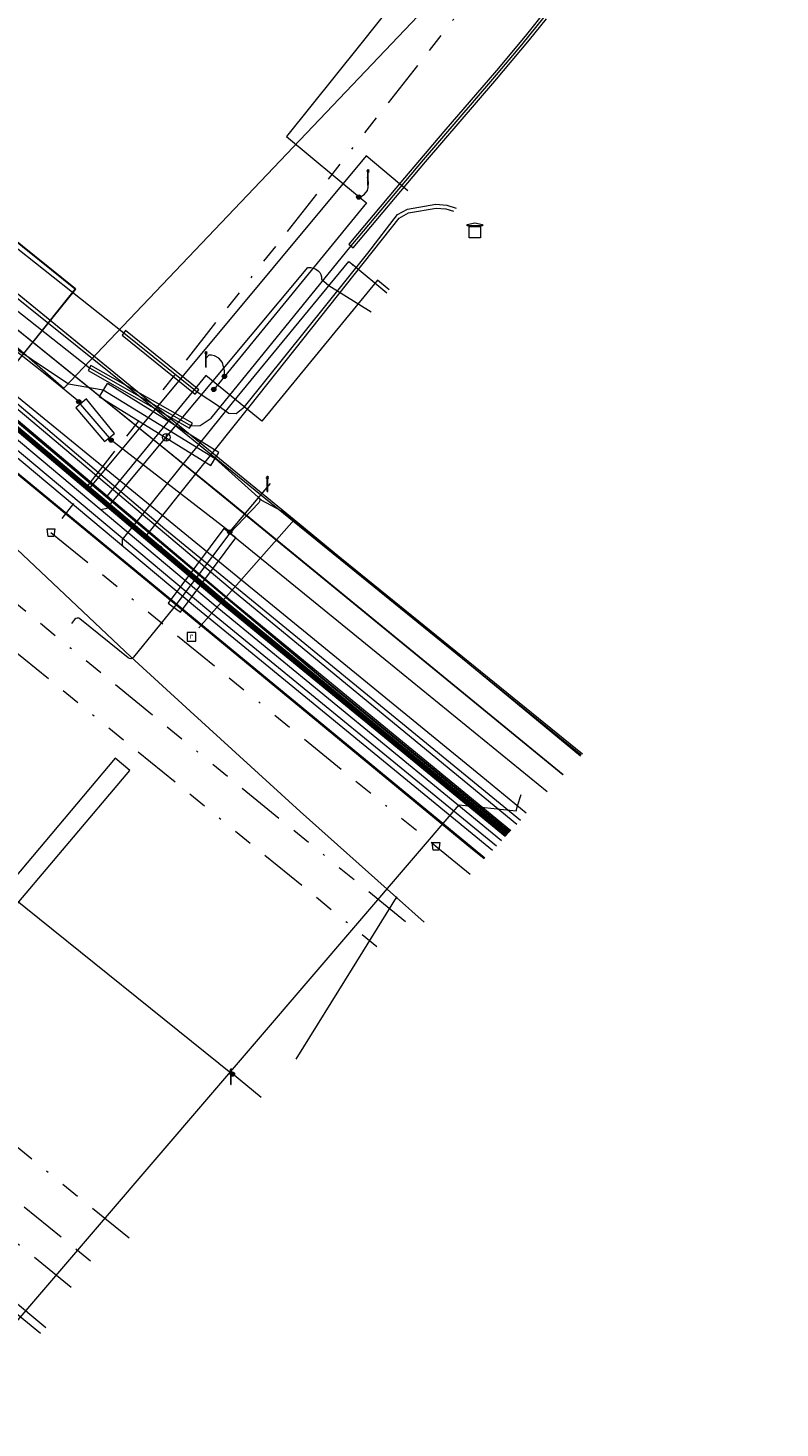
# Model space of a CAD drawing. Header units: metres. Extents: x 151922 to 154458, y 463415 to 464223.
# Tile 153 of 164: x 154392 to 154432, y 463448 to 463522. Entities that reach past the tile are written whole.
import ezdxf
from ezdxf.enums import TextEntityAlignment as Align
from ezdxf.lldxf.tags import DXFTag

# ---------------------------------------------------------------- set-up
doc = ezdxf.new("R2010")
doc.units = ezdxf.units.M
doc.linetypes.add('RI-OVERIG-SO', pattern=[17, 5, -2, 2, -2, 0, -2, 2, -2])
doc.layers.get('0').update_dxf_attribs({"lineweight": 9})
for name, color, linetype, lineweight in [('B-PV-KL-DATA-G', 90, 'KL-DATA-SO', 9), ('B-PV-KL-DATA_DUCT-G', 90, 'Continuous', 9), ('B-PV-KL-DATA_HULPSTUK-S', 90, 'Continuous', 9), ('B-PV-KL-DATA_KABELBED-G', 90, 'Continuous', 9), ('B-PV-KL-DATA_MANTELBUIS-G', 90, 'Continuous', 9), ('B-PV-KL-ET_HS-G', 10, 'KL-HS-SO', 9), ('B-PV-KL-ET_LS-G', 190, 'KL-LS-SO', 9), ('B-PV-KL-ET_LS-S', 190, 'Continuous', 9), ('B-PV-KL-ET_LS_HULPSTUK-S', 190, 'Continuous', 9), ('B-PV-KL-ET_LS_KABELBED-G', 190, 'Continuous', 9), ('B-PV-KL-ET_LS_MANTELBUIS-G', 190, 'Continuous', 9), ('B-PV-KL-ET_MS-G', 130, 'KL-MS-SO', 9), ('B-PV-KL-ET_MS_HULPSTUK-S', 130, 'Continuous', 9), ('B-PV-KL-ET_MS_MANTELBUIS-G', 130, 'Continuous', 9), ('B-PV-KL-GAS_HD-G', 30, 'KL-GAS_HD-SO', 9), ('B-PV-KL-GAS_LD-G', 50, 'KL-GAS_LD-SO', 9), ('B-PV-KL-GAS_LD_HULPSTUK-S', 50, 'Continuous', 9), ('B-PV-KL-WATER-G', 170, 'KL-WATER-SO', 9), ('B-PV-KL-WATER_DUCT-G', 170, 'Continuous', 9), ('B-PV-KL-WATER_HULPSTUK-S', 170, 'Continuous', 9), ('B-PV-OG-INFO-G', 7, 'Continuous', 9), ('B-PV-RI-OVERIG_RIOOLPUT_INSPECTIE-S', 10, 'Continuous', 9), ('B-PV-RI-VRIJVERVAL-G', 210, 'RI-OVERIG-SO', 9), ('B-PV-RI-VRIJVERVAL_HULPSTUK-S', 210, 'Continuous', 9)]:
    doc.layers.add(name, color=color, linetype=linetype, lineweight=lineweight)
doc.styles.add('NLCS-ISO', font='txt')
doc.styles.get("Standard").update_dxf_attribs({"font": 'arial.ttf'})
tags = doc.linetypes.add('KL-DATA-SO', pattern='A,4,-1,[101,NLCS.SHX,S=0.5,R=0,X=0,Y=0],-1,4,-1,["D",Standard,S=1,R=0,X=-0.25,Y=-0.5],-1.5', length=12.5).pattern_tags.tags
tags[18] = DXFTag(74, 10)
tags = doc.linetypes.add('KL-GAS_HD-SO', pattern='A,4,-1,[69,NLCS.SHX,S=0.5,R=0,X=0,Y=0],-1,4,-1,["H",Standard,S=1,R=0,X=0,Y=-0.5],-2', length=13).pattern_tags.tags
tags[18] = DXFTag(74, 10)
tags = doc.linetypes.add('KL-GAS_LD-SO', pattern='A,4,-1,[69,NLCS.SHX,S=0.5,R=0,X=0,Y=0],-1,4,-1,["L",Standard,S=1,R=0,X=0.25,Y=-0.5],-2', length=13).pattern_tags.tags
tags[18] = DXFTag(74, 10)
tags = doc.linetypes.add('KL-HS-SO', pattern='A,4,-1,[103,NLCS.SHX,S=0.75,R=0,X=0,Y=0],-1,4,-1,["H",Standard,S=1,R=0,X=0,Y=-0.5],-2', length=13).pattern_tags.tags
tags[18] = DXFTag(74, 10)
tags = doc.linetypes.add('KL-LS-SO', pattern='A,4,-1,[103,NLCS.SHX,S=0.75,R=0,X=0,Y=0],-1,4,-1,["L",Standard,S=1,R=0,X=0,Y=-0.5],-2', length=13).pattern_tags.tags
tags[18] = DXFTag(74, 10)
tags = doc.linetypes.add('KL-MS-SO', pattern='A,4,-1,[103,NLCS.SHX,S=0.75,R=0,X=0,Y=0],-1,4,-1,["M",Standard,S=1,R=0,X=0,Y=-0.5],-2', length=13).pattern_tags.tags
tags[18] = DXFTag(74, 10)
doc.linetypes.add('KL-WATER-SO', pattern='A,7,-0.5,[168,NLCS.SHX,S=0.75,R=0,X=0.75,Y=0],-2', length=9.5)

# ---------------------------------------------------------------- blocks, each defined once
blk = doc.blocks.new('SKL-WTB_HULP_MOF-SO')
at = {"linetype": 'ByBlock', "lineweight": 18}
h = blk.add_hatch(color=0, dxfattribs=at)
h.dxf.hatch_style = 1
h.paths.add_polyline_path([(-0.5625, 0, 1), (0.5625, 0, 1)])
at = {"color": 0, "linetype": 'ByBlock', "lineweight": 18}
blk.add_circle((0, 0), 0.5625, dxfattribs=at)
at = {"color": 0, "linetype": 'ByBlock', "lineweight": 18, "style": 'NLCS-ISO', "flags": 1}
for tag, p in [('TYPE', (1.5, 0)), ('OMSCHRIJVING', (1.5, -3)), ('LABEL', (1.5, -1.5))]:
    blk.add_attdef(tag, p, '', height=1, dxfattribs=at)
blk = doc.blocks.new('SKL-WTB_HULP_TECHNISCH GEBOUW-SO')
at = {"color": 0, "linetype": 'ByBlock', "lineweight": 18}
for points in [[(-2, 1.5), (0, 2), (2, 1.5), (2, 1.18), (-2, 1.18)], [(-1.5, 1.02), (1.5, 1.02), (1.5, -2), (-1.5, -2)]]:
    blk.add_lwpolyline(points, close=True, dxfattribs=at)
at = {"color": 0, "linetype": 'ByBlock', "lineweight": 18, "style": 'NLCS-ISO', "flags": 1}
for tag, p in [('TYPE', (2.5, 0)), ('OMSCHRIJVING', (2.5, -3)), ('LABEL', (2.5, -1.5))]:
    blk.add_attdef(tag, p, '', height=1, dxfattribs=at)
blk = doc.blocks.new('SKL-WTB_HULP_AFSLUITER-SO')
at = {"color": 0, "linetype": 'ByBlock', "lineweight": 18}
blk.add_lwpolyline([(0, 0.8), (0, -0.8)], dxfattribs=at)
blk.add_circle((0, 0), 1, dxfattribs=at)
at = {"color": 0, "linetype": 'ByBlock', "lineweight": 18, "style": 'NLCS-ISO', "flags": 1}
for tag, p in [('TYPE', (1.5, 0)), ('OMSCHRIJVING', (1.5, -3)), ('LABEL', (1.5, -1.5))]:
    blk.add_attdef(tag, p, '', height=1, dxfattribs=at)
blk = doc.blocks.new('SKL-WTB_HULP_OVERIG-SO')
at = {"color": 0, "linetype": 'ByBlock', "lineweight": 18}
for points in [[(-0.14, 0.14), (0.14, -0.14)], [(0.14, 0.14), (-0.14, -0.14)]]:
    blk.add_lwpolyline(points, dxfattribs=at)
at = {"color": 0, "linetype": 'ByBlock', "lineweight": 18, "style": 'NLCS-ISO', "flags": 1}
for tag, p in [('TYPE', (1.5, 0)), ('OMSCHRIJVING', (1.5, -3)), ('LABEL', (1.5, -1.5))]:
    blk.add_attdef(tag, p, '', height=1, dxfattribs=at)
blk = doc.blocks.new('SRI-HULP_AFVOER_OPVANG-SO')
at = {"color": 0, "linetype": 'ByBlock', "lineweight": 18}
blk.add_lwpolyline([(-0.75, -1), (-1, 1), (1, 1), (0.75, -1)], close=True, dxfattribs=at)
at = {"color": 0, "linetype": 'ByBlock', "lineweight": 18, "style": 'NLCS-ISO', "flags": 1}
for tag, p in [('TYPE', (1.5, 0)), ('OMSCHRIJVING', (1.5, -3)), ('LABEL', (1.5, -1.5))]:
    blk.add_attdef(tag, p, '', height=1, dxfattribs=at)
blk = doc.blocks.new('SKL-ET_LS_MAST-SO')
for p, q in [((-0.05, 2.07), (0.05, 2.07)), ((-0.05, -2), (0.05, -2))]:
    blk.add_line(p, q)
for points in [[(-0.18, 1.76), (-0.22, 1.76), (-0.22, 1.84), (-0.18, 1.84), (-0.18, 1.79)], [(-0.18, 1.49), (-0.22, 1.49), (-0.22, 1.57), (-0.18, 1.57), (-0.18, 1.52)], [(-0.18, 1.79), (-0.05, 1.79)], [(-0.18, 1.76), (-0.05, 1.76)], [(-0.18, 1.52), (-0.05, 1.52)], [(-0.18, 1.49), (-0.05, 1.49)], [(-0.05, -2), (-0.05, 2.07)], [(0.05, -2), (0.05, 2.07)], [(0.18, 1.92), (0.05, 1.92)], [(0.18, 1.89), (0.05, 1.89)], [(0.18, 1.66), (0.05, 1.66)], [(0.18, 1.63), (0.05, 1.63)], [(0.18, 1.39), (0.05, 1.39)], [(0.18, 1.36), (0.05, 1.36)], [(0.18, 1.89), (0.22, 1.89), (0.22, 1.97), (0.18, 1.97), (0.18, 1.92)], [(0.18, 1.63), (0.22, 1.63), (0.22, 1.71), (0.18, 1.71), (0.18, 1.66)], [(0.18, 1.36), (0.22, 1.36), (0.22, 1.44), (0.18, 1.44), (0.18, 1.39)]]:
    blk.add_lwpolyline(points)
blk = doc.blocks.new('SRI-PUT_INSPECTIEPUT_RIOOLPUT-SO')
at = {"color": 0, "linetype": 'ByBlock', "lineweight": 18}
blk.add_lwpolyline([(-1.12, -1.12), (1.12, -1.12), (1.12, 1.12), (-1.12, 1.12)], close=True, dxfattribs=at)
at = {"color": 0, "linetype": 'ByBlock', "lineweight": 18, "style": 'NLCS-ISO'}
blk.add_text('r', height=1.5, dxfattribs=at).set_placement((0, 0.28), align=Align.MIDDLE_CENTER)

msp = doc.modelspace()

# ---------------------------------------------------------------- linework, layer by layer
at = {"layer": 'B-PV-KL-DATA-G', "ltscale": 0.5, "flags": 128}
for points in [[(154336.488, 463550.364), (154294.581, 463572.943), (154290.52, 463587.095), (154286.33, 463586.08), (154283.42, 463588.81), (154289.99, 463570.64), (154314.63, 463556.46), (154336.1, 463544.1), (154336.97, 463543.6), (154341.8, 463541.18), (154357.85, 463534.74), (154361.43, 463533.04), (154363.5, 463531.68), (154369.02, 463527.59), (154369.74, 463527.48), (154370.47, 463527.37), (154370.94, 463526.97), (154371.41, 463526.56), (154394.49, 463508.03), (154389.73, 463502.1), (154387.44, 463504.37)], [(154404.845, 463570.817), (154404.75, 463570.85), (154403.85, 463567.4), (154400.43, 463567.86), (154396.34, 463554.99), (154395.4, 463554.66), (154388.73, 463556.78), (154379.57, 463559.22), (154374.68, 463560.64), (154368.3, 463539.89), (154365.52, 463531.68), (154367.05, 463530.34), (154370.47, 463527.37), (154371.41, 463526.56), (154394.49, 463508.03), (154389.73, 463502.1), (154387.44, 463504.37)], [(154370.47, 463527.37), (154394.49, 463508.03), (154389.73, 463502.1), (154387.44, 463504.37)], [(154370.5, 463527.4), (154371.4, 463526.6), (154394.5, 463508), (154389.7, 463502.1), (154387.4, 463504.4)], [(154362.538, 463526.06), (154402.869, 463492.075)], [(154371.408, 463526.56), (154394.487, 463508.025), (154389.728, 463502.099), (154387.444, 463504.372)], [(154367.965, 463520.653), (154382.422, 463508.249), (154382.606, 463508.158), (154402.449, 463491.426), (154417.203, 463479.319)], [(154368.871, 463519.782), (154369.024, 463519.678), (154382.391, 463508.211), (154382.564, 463508.128), (154402.417, 463491.388), (154417.169, 463479.283)], [(154368.871, 463519.782), (154368.994, 463519.638), (154382.359, 463508.173), (154382.532, 463508.09), (154402.385, 463491.35), (154417.135, 463479.247)], [(154420.147, 463482.464), (154402.175, 463497.185), (154381.58, 463513.826), (154385.044, 463517.966), (154384.882, 463518.101), (154328.996, 463457.368), (154331.311, 463455.443), (154335.44, 463460.072), (154335.502, 463460.153), (154336.089, 463459.644), (154336.529, 463459.29)], [(154350.1, 463477.073), (154355.8, 463478.969), (154377.6, 463506.306), (154380.9, 463508.7), (154382.7, 463508.401), (154407.5, 463487.549), (154417.346, 463479.472)], [(154387.986, 463448.105), (154356.8, 463475), (154355.9, 463476.3), (154355.3, 463478.1), (154355.5, 463478.6), (154377.6, 463506.3), (154380.9, 463508.7), (154382.7, 463508.4), (154407.5, 463487.5), (154417.31, 463479.434)], [(154417.101, 463479.21), (154402.353, 463491.312), (154382.501, 463508.051), (154381.29, 463508.304), (154380.111, 463507.798), (154377.926, 463505.351), (154355.543, 463477.812), (154355.995, 463476.435), (154356.834, 463475.141), (154369.466, 463464.182), (154387.702, 463448.541)], [(154387.44, 463504.36), (154407.5, 463487.5), (154417.31, 463479.434)], [(154387.444, 463504.363), (154407.5, 463487.5), (154417.31, 463479.434)], [(154417.31, 463479.434), (154407.5, 463487.5), (154387.462, 463504.387)], [(154402.864, 463492.079), (154417.715, 463479.867)]]:
    msp.add_lwpolyline(points, dxfattribs=at)
at = {"layer": 'B-PV-KL-DATA_DUCT-G', "ltscale": 0.5, "flags": 128}
for points in [[(154420.134, 463482.451), (154399.375, 463499.448), (154381.58, 463513.826), (154385.044, 463517.966), (154384.882, 463518.101), (154333.784, 463462.57), (154334.447, 463461.992), (154333.994, 463461.473)], [(154420.134, 463482.451), (154399.375, 463499.448), (154381.58, 463513.826), (154385.044, 463517.966), (154384.882, 463518.101)]]:
    msp.add_lwpolyline(points, dxfattribs=at)
at = {"layer": 'B-PV-KL-DATA_KABELBED-G', "ltscale": 0.5, "flags": 128}
for points in [[(154390.024, 463503.471), (154391.354, 463505.001), (154393.89, 463502.796), (154416.991, 463527.099), (154417.292, 463530.103), (154420.563, 463534.577), (154427.874, 463529.335)], [(154359.455, 463524.845), (154360.091, 463524.147), (154360.094, 463524.143), (154360.098, 463524.14), (154363.965, 463520.493), (154374.82, 463510.232), (154384.04, 463501.265), (154385.382, 463500), (154397.405, 463488.667), (154400.534, 463485.807), (154406.313, 463480.524), (154411.382, 463476.002)], [(154405.997, 463495.869), (154372.07, 463523.586), (154372.046, 463523.608)], [(154394.709, 463503.219), (154381.58, 463513.826), (154385.044, 463517.966), (154384.882, 463518.101)], [(154397.147, 463502.929), (154389.364, 463509.159)], [(154418.196, 463480.441), (154415.818, 463482.407), (154394.277, 463500.004), (154390.043, 463503.456)], [(154399.375, 463499.448), (154394.709, 463503.219)], [(154421.104, 463483.487), (154397.147, 463502.929)], [(154420.134, 463482.451), (154399.375, 463499.448)], [(154406.184, 463495.714), (154405.997, 463495.869), (154400.986, 463490.183)], [(154421.062, 463483.443), (154406.184, 463495.714)], [(154406.102, 463467.506), (154409.062, 463472.269), (154411.382, 463476.002)], [(154411.382, 463476.002), (154412.835, 463474.707)], [(154406.102, 463467.506), (154409.062, 463472.269)]]:
    msp.add_lwpolyline(points, dxfattribs=at)
at = {"layer": 'B-PV-KL-DATA_MANTELBUIS-G', "ltscale": 0.5, "flags": 128}
for points in [[(154362.538, 463526.06), (154402.869, 463492.075)], [(154399.375, 463499.448), (154394.709, 463503.219)], [(154402.864, 463492.079), (154417.715, 463479.867)], [(154406.102, 463467.506), (154409.062, 463472.269)]]:
    msp.add_lwpolyline(points, dxfattribs=at)
at = {"layer": 'B-PV-KL-ET_HS-G', "ltscale": 0.5, "flags": 128}
for points in [[(154416.037, 463478.074), (154415.42, 463478.576), (154382.289, 463505.851), (154369.424, 463516.11)], [(154416.003, 463478.037), (154415.388, 463478.537), (154389.676, 463499.705)]]:
    msp.add_lwpolyline(points, dxfattribs=at)
at = {"layer": 'B-PV-KL-ET_LS-G', "ltscale": 0.5, "flags": 128}
for points in [[(154306.74, 463499.532), (154308.043, 463496.044), (154307.713, 463495.688), (154307.05, 463495.359), (154306.076, 463495.063), (154301.311, 463494.026), (154295.068, 463491.764), (154294.474, 463490.975), (154294.393, 463490.011), (154295.352, 463488.392), (154295.677, 463488.08), (154296.181, 463488.105), (154301.265, 463489.793), (154305.631, 463491.302), (154309.14, 463492.561), (154312.693, 463493.868), (154333.228, 463501.557), (154338.762, 463503.59), (154353.855, 463509.086), (154359.265, 463511.042), (154363.33, 463512.492), (154369.184, 463514.557), (154378.058, 463517.655), (154382.202, 463514.157), (154395.233, 463503.859), (154400.573, 463500.815), (154401.053, 463500.821), (154401.641, 463501.209), (154408.996, 463510.277), (154412.798, 463514.8), (154416.447, 463519.042), (154417.969, 463520.844), (154419.157, 463522.31), (154420.021, 463523.431), (154420.853, 463524.576), (154421.649, 463525.746), (154422.405, 463526.942), (154424.585, 463530.585), (154426.569, 463533.794), (154427.039, 463534.609), (154427.488, 463535.434), (154427.913, 463536.27), (154428.313, 463537.114), (154428.689, 463537.963), (154429.213, 463539.233), (154430.008, 463541.316), (154430.596, 463543.448), (154431.558, 463546.583)], [(154414.721, 463532.895), (154414.4, 463531.854), (154414.02, 463530.008), (154412.259, 463524.373), (154409.437, 463520.821), (154405.594, 463516.022), (154409.437, 463512.845)], [(154409.397, 463512.79), (154409.697, 463512.99), (154409.857, 463513.195), (154409.897, 463513.34), (154409.917, 463513.625), (154409.857, 463513.886)], [(154409.457, 463512.82), (154409.797, 463512.54), (154402.331, 463503.413)], [(154384.838, 463509.918), (154393.144, 463503.353), (154394.666, 463502.107)], [(154356.779, 463480.34), (154358.857, 463482.682), (154377.315, 463505.382), (154379.992, 463507.975), (154381.068, 463508.649), (154382.895, 463508.351), (154402.566, 463491.716), (154417.393, 463479.523)], [(154411.004, 463507.968), (154410.385, 463508.475), (154404.3, 463501.05), (154401.361, 463503.459), (154396.17, 463497.125)], [(154402.331, 463503.383), (154402.331, 463503.708), (154402.231, 463504.143), (154402.031, 463504.363), (154401.811, 463504.498), (154401.651, 463504.528), (154401.511, 463504.528), (154401.331, 463504.338)], [(154401.789, 463502.718), (154402.354, 463503.41)], [(154396.387, 463500.065), (154394.666, 463502.052), (154394.706, 463502.052)], [(154352.174, 463481.841), (154352.654, 463483.282), (154352.554, 463485.784), (154354.675, 463492.324), (154360.26, 463499.154), (154360.64, 463499.54), (154361.22, 463499.635), (154364.203, 463497.328), (154367.465, 463494.911), (154371.868, 463491.449), (154379.294, 463485.439), (154391.163, 463476.037), (154402.752, 463466.72)], [(154402.612, 463495.236), (154396.367, 463500.065)], [(154402.612, 463495.236), (154404.753, 463497.783)], [(154402.572, 463495.196), (154410.778, 463488.531), (154419.313, 463481.574)], [(154402.752, 463466.745), (154404.267, 463465.499)]]:
    msp.add_lwpolyline(points, dxfattribs=at)
at = {"layer": 'B-PV-KL-ET_LS_KABELBED-G', "ltscale": 0.5, "flags": 128}
for points in [[(154368.361, 463523.713), (154367.432, 463522.611), (154367.395, 463522.543), (154367.386, 463522.467), (154367.407, 463522.392), (154367.454, 463522.331), (154399.19, 463495.394), (154417.912, 463480.077)], [(154370.305, 463521.246), (154370.365, 463521.287), (154370.436, 463521.304), (154370.508, 463521.294), (154370.572, 463521.259), (154380.453, 463513.178), (154388.262, 463506.922), (154394.133, 463503.027), (154395.953, 463502.7), (154401.846, 463499.09), (154404.277, 463496.908)], [(154404.123, 463497.045), (154404.171, 463496.981), (154404.19, 463496.904), (154404.177, 463496.826), (154404.135, 463496.758), (154402.617, 463495.169), (154399.674, 463491.261), (154397.548, 463488.638), (154397.488, 463488.588), (154397.413, 463488.565), (154397.336, 463488.572), (154397.267, 463488.608), (154394.732, 463490.653), (154394.663, 463490.689), (154394.586, 463490.696), (154394.511, 463490.673), (154394.451, 463490.623), (154394.282, 463490.415)], [(154404.277, 463496.908), (154405.525, 463496.237), (154421.166, 463483.553)], [(154376.773, 463466.092), (154392.661, 463453.1)]]:
    msp.add_lwpolyline(points, dxfattribs=at)
at = {"layer": 'B-PV-KL-ET_LS_MANTELBUIS-G', "ltscale": 0.5, "flags": 128}
for points in [[(154419.33, 463522.773), (154418.153, 463521.303), (154416.64, 463519.498), (154413.879, 463516.296), (154411.806, 463513.862), (154408.881, 463510.373), (154409.111, 463510.181), (154412.912, 463514.703), (154416.561, 463518.944), (154418.385, 463521.113), (154419.275, 463522.217)], [(154396.946, 463505.586), (154400.794, 463502.479), (154400.982, 463502.713), (154397.134, 463505.82), (154396.946, 463505.586)], [(154395.159, 463503.729), (154400.499, 463500.685), (154400.647, 463500.945), (154395.307, 463503.989), (154395.159, 463503.729)], [(154396.163, 463503.04), (154395.742, 463502.36), (154401.618, 463498.722), (154402.039, 463499.402), (154396.172, 463503.035)], [(154395.086, 463502.202), (154395.066, 463502.237), (154394.505, 463501.756), (154396.027, 463499.995), (154396.547, 463500.405), (154395.086, 463502.202)], [(154402.938, 463494.93), (154402.297, 463495.408), (154399.37, 463491.489), (154400.011, 463491.01), (154402.932, 463494.922)], [(154390.657, 463474.761), (154397.353, 463482.688), (154396.589, 463483.334), (154389.893, 463475.407), (154390.657, 463474.761)]]:
    msp.add_lwpolyline(points, dxfattribs=at)
at = {"layer": 'B-PV-KL-ET_MS-G', "ltscale": 0.5, "flags": 128}
for points in [[(154411.981, 463513.178), (154409.793, 463515.005), (154395.191, 463497.504), (154393.084, 463499.272)], [(154364.214, 463462.227), (154366.433, 463465.018), (154366.547, 463465.21), (154366.614, 463465.429), (154366.631, 463465.668), (154366.598, 463465.918), (154366.517, 463466.169), (154366.389, 463466.413), (154366.22, 463466.64), (154366.016, 463466.842), (154356.528, 463475.11), (154356.37, 463475.309), (154356.229, 463475.52), (154356.108, 463475.744), (154356.008, 463475.977), (154355.928, 463476.219), (154355.869, 463476.467), (154355.833, 463476.719), (154355.818, 463476.974), (154355.826, 463477.229), (154355.857, 463477.483), (154355.909, 463477.734), (154355.983, 463477.979), (154356.078, 463478.217), (154356.194, 463478.446), (154356.329, 463478.664), (154356.482, 463478.87), (154377.606, 463505.07), (154380.029, 463507.991), (154380.56, 463508.494), (154383.716, 463512.335), (154384.682, 463513.366), (154384.943, 463513.679), (154385.355, 463513.938), (154385.858, 463514.137), (154386.226, 463514.087), (154386.793, 463513.803), (154397.04, 463505.703), (154400.888, 463502.596), (154402.078, 463501.82), (154402.559, 463501.476), (154402.951, 463501.459), (154403.387, 463501.803), (154409.872, 463509.901), (154411.43, 463511.918), (154411.955, 463512.2), (154413.453, 463512.466), (154414.022, 463512.421), (154414.525, 463512.264)], [(154398.915, 463494.379), (154398.173, 463494.973), (154403.685, 463501.855), (154411.525, 463511.742), (154412.021, 463512.009), (154413.463, 463512.265), (154413.983, 463512.223), (154414.387, 463512.094)], [(154417.231, 463479.349), (154402.458, 463491.472), (154383.036, 463507.766), (154382.66, 463508.006), (154382.261, 463508.187), (154381.854, 463508.302), (154381.452, 463508.348), (154381.069, 463508.323), (154380.719, 463508.229), (154380.561, 463508.156), (154380.415, 463508.067), (154380.283, 463507.963), (154380.166, 463507.844), (154377.838, 463505.036), (154356.638, 463478.745), (154356.495, 463478.553), (154356.369, 463478.35), (154356.261, 463478.136), (154356.173, 463477.914), (154356.103, 463477.686), (154356.054, 463477.452), (154356.026, 463477.216), (154356.018, 463476.978), (154356.032, 463476.74), (154356.066, 463476.505), (154356.12, 463476.274), (154356.194, 463476.049), (154356.288, 463475.832), (154356.401, 463475.623), (154356.532, 463475.426), (154356.679, 463475.241), (154364.886, 463468.091)], [(154388.112, 463448.239), (154369.334, 463464.218), (154368.199, 463465.472), (154356.84, 463475.362), (154356.579, 463475.716), (154356.385, 463476.111), (154356.264, 463476.534), (154356.219, 463476.974), (154356.251, 463477.415), (154356.36, 463477.846), (154356.543, 463478.251), (154356.793, 463478.619), (154377.993, 463504.91), (154380.212, 463507.586), (154380.467, 463507.824), (154380.771, 463508.007), (154381.114, 463508.127), (154381.485, 463508.181), (154381.871, 463508.168), (154382.26, 463508.087), (154382.639, 463507.941), (154382.994, 463507.736), (154393.084, 463499.272)], [(154388.519, 463503.231), (154402.49, 463491.51), (154417.265, 463479.386)], [(154417.197, 463479.313), (154402.426, 463491.434), (154398.915, 463494.379)]]:
    msp.add_lwpolyline(points, dxfattribs=at)
at = {"layer": 'B-PV-KL-ET_MS_MANTELBUIS-G', "ltscale": 0.5, "flags": 128}
for points in [[(154419.33, 463522.773), (154418.153, 463521.303), (154416.64, 463519.498), (154413.879, 463516.296), (154411.806, 463513.862), (154408.881, 463510.373), (154409.111, 463510.181), (154412.912, 463514.703), (154416.561, 463518.944), (154418.385, 463521.113), (154419.275, 463522.217)], [(154396.946, 463505.586), (154400.794, 463502.479), (154400.982, 463502.713), (154397.134, 463505.82), (154396.946, 463505.586)], [(154395.159, 463503.729), (154400.499, 463500.685), (154400.647, 463500.945), (154395.307, 463503.989), (154395.159, 463503.729)]]:
    msp.add_lwpolyline(points, dxfattribs=at)
at = {"layer": 'B-PV-KL-GAS_HD-G', "ltscale": 0.5, "flags": 128}
msp.add_lwpolyline([(154358.269, 463480.341), (154381.35, 463507.99), (154401.517, 463491.108), (154416.645, 463478.723)], dxfattribs=at)
at = {"layer": 'B-PV-KL-GAS_LD-G', "ltscale": 0.5, "flags": 128}
for points in [[(154369.005, 463518.74), (154371.193, 463517.069), (154401.746, 463491.444), (154416.906, 463479.002)], [(154399.273, 463500.208), (154406.722, 463509.133), (154406.869, 463509.132), (154407.011, 463509.104), (154407.143, 463509.05), (154407.257, 463508.972), (154407.346, 463508.876), (154407.408, 463508.765), (154407.437, 463508.646), (154407.433, 463508.524), (154407.825, 463508.196), (154410.05, 463506.804)], [(154395.819, 463496.415), (154396.162, 463496.481), (154399.273, 463500.208)], [(154417.753, 463480.834), (154417.938, 463481.43)], [(154388, 463449.758), (154414.677, 463480.871), (154417.671, 463480.571), (154417.753, 463480.834)]]:
    msp.add_lwpolyline(points, dxfattribs=at)
at = {"layer": 'B-PV-KL-WATER-G', "ltscale": 0.5, "flags": 128}
for points in [[(154378.888, 463509.623), (154400.92, 463491.205), (154403.206, 463489.328), (154416.437, 463478.501)], [(154396.966, 463494.51), (154396.97, 463494.833), (154402.754, 463502.027), (154408.867, 463509.462), (154409.099, 463509.271)], [(154409.099, 463509.271), (154410.877, 463507.813)], [(154359.477, 463481.302), (154392.936, 463453.393)]]:
    msp.add_lwpolyline(points, dxfattribs=at)
at = {"layer": 'B-PV-KL-WATER_DUCT-G', "ltscale": 0.5, "flags": 128}
for points in [[(154405.997, 463495.869), (154372.046, 463523.608)], [(154397.147, 463502.929), (154389.364, 463509.159)], [(154421.104, 463483.487), (154397.147, 463502.929)], [(154406.184, 463495.714), (154405.997, 463495.869), (154400.986, 463490.183)], [(154421.062, 463483.443), (154406.184, 463495.714)]]:
    msp.add_lwpolyline(points, dxfattribs=at)
at = {"layer": 'B-PV-OG-INFO-G', "ltscale": 0.5, "flags": 128}
msp.add_lwpolyline([(154419.33, 463522.773), (154418.153, 463521.303), (154416.64, 463519.498), (154413.879, 463516.296), (154411.806, 463513.862), (154408.881, 463510.373), (154409.111, 463510.181), (154412.912, 463514.703), (154416.561, 463518.944), (154418.385, 463521.113), (154419.275, 463522.217)], dxfattribs=at)
msp.add_lwpolyline([(154419.33, 463522.773), (154418.153, 463521.303), (154416.64, 463519.498), (154413.879, 463516.296), (154411.806, 463513.862), (154408.881, 463510.373), (154409.111, 463510.181), (154412.912, 463514.703), (154416.561, 463518.944), (154418.385, 463521.113), (154419.275, 463522.217)], dxfattribs=at)
at = {"layer": 'B-PV-RI-VRIJVERVAL-G', "ltscale": 0.5, "flags": 128}
for points in [[(154423.1, 463533.3), (154393.2, 463495.2)], [(154383.28, 463498.08), (154412.458, 463474.25)], [(154393.2, 463495.2), (154413.46, 463478.7)], [(154384.47, 463494.54), (154411.105, 463472.804)], [(154365.7, 463478.86), (154394.633, 463455.206)], [(154413.46, 463478.7), (154415.252, 463477.235)], [(154378.47, 463470.6), (154395.81, 463456.464)], [(154397.325, 463458.082), (154386.42, 463466.92)]]:
    msp.add_lwpolyline(points, dxfattribs=at)

# ---------------------------------------------------------------- block references
at = {"layer": 'B-PV-KL-DATA_HULPSTUK-S', "xscale": 0.2, "yscale": 0.2, "zscale": 0.2}
msp.add_blockref('SKL-WTB_HULP_OVERIG-SO', (154411.382, 463476.002), dxfattribs=at)
msp.add_blockref('SKL-WTB_HULP_OVERIG-SO', (154411.382, 463476.002), dxfattribs=at)
msp.add_blockref('SKL-WTB_HULP_OVERIG-SO', (154411.382, 463476.002), dxfattribs=at)
at = {"layer": 'B-PV-KL-ET_LS-S', "xscale": 0.2, "yscale": 0.2, "zscale": 0.2}
for p in [(154409.883, 463513.876), (154401.361, 463504.303), (154404.596, 463497.751), (154402.669, 463466.576)]:
    msp.add_blockref('SKL-ET_LS_MAST-SO', p, dxfattribs=at)
at = {"layer": 'B-PV-KL-ET_LS_HULPSTUK-S', "xscale": 0.2, "yscale": 0.2, "zscale": 0.2}
for p in [(154409.397, 463512.845), (154402.331, 463503.413), (154401.771, 463502.727), (154394.666, 463502.082), (154396.367, 463500.065), (154402.612, 463495.221), (154402.752, 463466.72)]:
    msp.add_blockref('SKL-WTB_HULP_MOF-SO', p, dxfattribs=at)
at = {"layer": 'B-PV-KL-ET_MS_HULPSTUK-S', "xscale": 0.2, "yscale": 0.2, "zscale": 0.2}
for name, p in [('SKL-WTB_HULP_TECHNISCH GEBOUW-SO', (154415.506, 463511.095)), ('SKL-WTB_HULP_MOF-SO', (154393.084, 463499.272)), ('SKL-WTB_HULP_MOF-SO', (154398.915, 463494.379))]:
    msp.add_blockref(name, p, dxfattribs=at)
at = {"layer": 'B-PV-KL-GAS_LD_HULPSTUK-S', "xscale": 0.2, "yscale": 0.2, "zscale": 0.2}
msp.add_blockref('SKL-WTB_HULP_AFSLUITER-SO', (154399.273, 463500.208), dxfattribs=at)
at = {"layer": 'B-PV-KL-WATER_HULPSTUK-S', "xscale": 0.2, "yscale": 0.2, "zscale": 0.2}
for p in [(154409.099, 463509.271), (154396.966, 463494.51)]:
    msp.add_blockref('SKL-WTB_HULP_OVERIG-SO', p, dxfattribs=at)
at = {"layer": 'B-PV-RI-OVERIG_RIOOLPUT_INSPECTIE-S', "xscale": 0.2, "yscale": 0.2, "zscale": 0.2}
msp.add_blockref('SRI-PUT_INSPECTIEPUT_RIOOLPUT-SO', (154400.599, 463489.713), dxfattribs=at)
at = {"layer": 'B-PV-RI-VRIJVERVAL_HULPSTUK-S', "xscale": 0.2, "yscale": 0.2, "zscale": 0.2}
for p in [(154393.2, 463495.2), (154413.46, 463478.7)]:
    msp.add_blockref('SRI-HULP_AFVOER_OPVANG-SO', p, dxfattribs=at)

doc.saveas('drawing.dxf')
